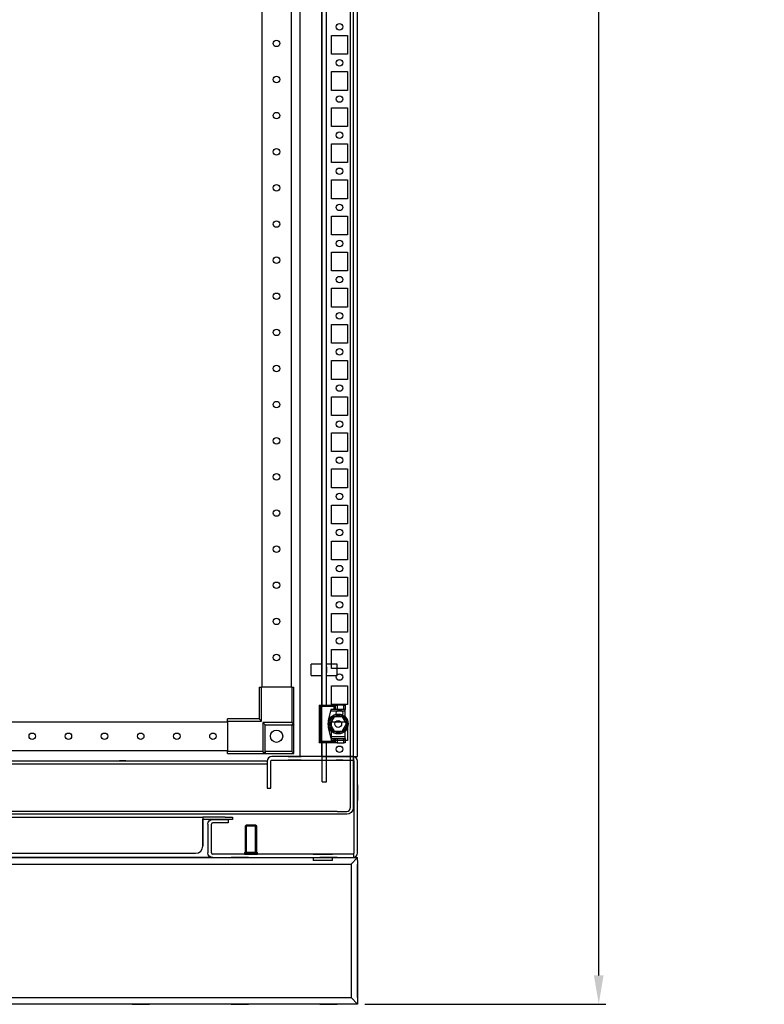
# Model space of a CAD drawing. Header units: inches. Extents: x 1399 to 7113, y 2289 to 6261.
# Tile 45 of 76: x 5412 to 5927, y 2937 to 3618. Entities that reach past the tile are written whole.
import ezdxf

# ---------------------------------------------------------------- set-up
doc = ezdxf.new("R2010")
doc.units = ezdxf.units.IN
doc.header["$MEASUREMENT"] = 0
for name, color, linetype in [('1', 7, 'Continuous'), ('10', 7, 'Continuous'), ('HANDLE_ROTARY', 7, 'Continuous')]:
    doc.layers.add(name, color=color, linetype=linetype)
doc.styles.get("Standard").update_dxf_attribs({"font": 'ARIALN.TTF'})
doc.dimstyles.get("Standard").update_dxf_attribs({"dimtxt": 25, "dimasz": 20, "dimexe": 5, "dimexo": 5, "dimgap": 10, "dimtad": 0, "dimtih": 1, "dimtoh": 1, "dimzin": 0, "dimdsep": 46, "dimtxsty": 'Standard', "dimcen": 10, "dimadec": 0, "dimazin": 0, "dimtfac": 1, "dimtofl": 0, "dimtmove": 0, "dimatfit": 3, "dimfxl": 1, "dimtolj": 1, "dimtzin": 0, "dimarcsym": 0})

# ---------------------------------------------------------------- blocks, each defined once
blk = doc.blocks.new('DOOR_FRONT')
for p, q in [((395, -4.5), (395, -1962.5)), ((397, -4.5), (397, -1962.5)), ((333.99, -1879), (333.99, -88)), ((353.99, -88), (353.99, -1879)), ((375.5, -1891.5), (375.5, -1309)), ((378.5, -1891.5), (378.5, -1309)), ((368, -1871), (368, -1863)), ((375.5, -1863), (368, -1863)), ((375.5, -1871), (375.5, -1863)), ((375.5, -1869), (375.5, -1865)), ((378.5, -1871), (378.5, -1863)), ((386, -1863), (378.5, -1863)), ((378.5, -1865), (378.5, -1869)), ((386, -1871), (386, -1863)), ((368, -1871), (375.5, -1871)), ((378.5, -1871), (386, -1871)), ((332, -1879), (333.5, -1879)), ((332, -1879), (332, -1901)), ((354.5, -1879), (333.5, -1879)), ((333.5, -1902.5), (333.5, -1879)), ((354.5, -1879), (356, -1879)), ((354.5, -1879), (354.5, -1903.5)), ((356, -1905), (356, -1879)), ((373.41, -1891.5), (384.81, -1891.5)), ((373.41, -1891.5), (375.31, -1891.5)), ((374.41, -1892.5), (373.41, -1891.5)), ((373.41, -1891.5), (373.41, -1917.5)), ((383.81, -1892.5), (374.41, -1892.5)), ((374.41, -1892.5), (374.41, -1916.5)), ((375.31, -1891.5), (375.5, -1891.5)), ((378.5, -1891.5), (378.81, -1891.5)), ((384.81, -1891.5), (383.81, -1892.5)), ((383.81, -1894.5), (383.81, -1892.5)), ((384.81, -1891.5), (385.81, -1891.5)), ((384.81, -1894.5), (384.81, -1891.5)), ((390.41, -1891.5), (385.81, -1891.5)), ((385.81, -1891.5), (385.81, -1894.5)), ((390.41, -1891.5), (391.41, -1891.5)), ((390.41, -1894.5), (390.41, -1891.5)), ((391.41, -1891.5), (391.41, -1894.5)), ((310, -1902.5), (310, -1901)), ((332, -1901), (310, -1901)), ((333.5, -1902.5), (332, -1901)), ((381.61, -1894.5), (379.61, -1902)), ((381.34, -1895.5), (379.61, -1902)), ((383.72, -1899.5), (380.83, -1904.5)), ((381.61, -1894.5), (381.34, -1895.5)), ((381.34, -1895.5), (391.41, -1895.5)), ((391.41, -1894.5), (381.61, -1894.5)), ((383.81, -1894.5), (381.61, -1894.5)), ((382.94, -1900.85), (382.59, -1901.45)), ((383.33, -1900.17), (382.94, -1900.85)), ((383.72, -1899.5), (383.33, -1900.17)), ((389.49, -1899.5), (383.72, -1899.5)), ((385.13, -1899.5), (383.72, -1899.5)), ((384.81, -1894.5), (383.81, -1894.5)), ((385.81, -1894.5), (384.81, -1894.5)), ((386.54, -1899.5), (385.13, -1899.5)), ((390.41, -1894.5), (385.81, -1894.5)), ((387.24, -1899.5), (386.54, -1899.5)), ((387.94, -1899.5), (387.24, -1899.5)), ((388.72, -1899.5), (387.94, -1899.5)), ((389.49, -1899.5), (388.72, -1899.5)), ((392.38, -1904.5), (389.49, -1899.5)), ((390.2, -1900.72), (389.49, -1899.5)), ((390.91, -1901.95), (390.2, -1900.72)), ((391.41, -1894.5), (390.41, -1894.5)), ((391.41, -1895.5), (391.41, -1894.5)), ((391.41, -1899.54), (391.41, -1895.5)), ((-310, -1903), (310, -1903)), ((310, -1902.5), (310, -1923.5)), ((310, -1902.5), (333.5, -1902.5)), ((334.5, -1903.5), (336, -1905)), ((354.5, -1903.5), (334.5, -1903.5)), ((334.5, -1903.5), (334.5, -1923.5)), ((336, -1925), (336, -1905)), ((336, -1905), (356, -1905)), ((336, -1923.5), (336, -1905)), ((336, -1905), (354.5, -1905)), ((354.5, -1903.5), (356, -1905)), ((356, -1905), (354.5, -1905)), ((354.5, -1905), (354.5, -1923.5)), ((356, -1925), (356, -1905)), ((379.61, -1902), (379.61, -1907)), ((379.61, -1907), (381.34, -1913.5)), ((379.61, -1907), (381.61, -1914.5)), ((381.54, -1903.28), (380.83, -1904.5)), ((380.83, -1904.5), (383.72, -1909.5)), ((380.83, -1904.5), (381.22, -1905.17)), ((381.22, -1905.17), (381.61, -1905.85)), ((382.25, -1902.05), (381.54, -1903.28)), ((381.61, -1905.85), (381.96, -1906.45)), ((381.96, -1906.45), (382.31, -1907.05)), ((382.59, -1901.45), (382.25, -1902.05)), ((382.31, -1907.05), (383.02, -1908.28)), ((388.99, -1904.5), (388.99, -1904.5)), ((389.49, -1909.5), (392.38, -1904.5)), ((390.27, -1908.15), (390.62, -1907.55)), ((390.62, -1907.55), (390.97, -1906.95)), ((391.25, -1902.55), (390.91, -1901.95)), ((390.97, -1906.95), (391.68, -1905.72)), ((391.6, -1903.15), (391.25, -1902.55)), ((391.99, -1903.83), (391.6, -1903.15)), ((391.68, -1905.72), (392.38, -1904.5)), ((392.38, -1904.5), (391.99, -1903.83)), ((391.41, -1913.5), (381.34, -1913.5)), ((381.34, -1913.5), (381.61, -1914.5)), ((381.61, -1914.5), (383.81, -1914.5)), ((381.61, -1914.5), (391.41, -1914.5)), ((383.02, -1908.28), (383.72, -1909.5)), ((383.72, -1909.5), (389.49, -1909.5)), ((383.72, -1909.5), (384.5, -1909.5)), ((383.81, -1916.5), (383.81, -1914.5)), ((383.81, -1914.5), (384.81, -1914.5)), ((384.5, -1909.5), (385.28, -1909.5)), ((384.81, -1914.5), (385.81, -1914.5)), ((384.81, -1917.5), (384.81, -1914.5)), ((385.28, -1909.5), (385.97, -1909.5)), ((385.81, -1914.5), (390.41, -1914.5)), ((385.81, -1914.5), (385.81, -1917.5)), ((385.97, -1909.5), (386.67, -1909.5)), ((386.67, -1909.5), (388.08, -1909.5)), ((388.08, -1909.5), (389.49, -1909.5)), ((389.49, -1909.5), (389.88, -1908.83)), ((389.88, -1908.83), (390.27, -1908.15)), ((390.41, -1914.5), (391.41, -1914.5)), ((390.41, -1917.5), (390.41, -1914.5)), ((391.41, -1913.5), (391.41, -1909.46)), ((391.41, -1914.5), (391.41, -1913.5)), ((391.41, -1914.5), (391.41, -1917.5)), ((373.41, -1917.5), (374.41, -1916.5)), ((384.81, -1917.5), (373.41, -1917.5)), ((375.31, -1917.5), (373.41, -1917.5)), ((374.41, -1916.5), (383.81, -1916.5)), ((375.5, -1917.5), (375.31, -1917.5)), ((375.5, -1944.5), (375.5, -1917.5)), ((378.5, -1944.5), (378.5, -1917.5)), ((378.81, -1917.5), (378.5, -1917.5)), ((383.81, -1916.5), (384.81, -1917.5)), ((385.81, -1917.5), (384.81, -1917.5)), ((385.81, -1917.5), (390.41, -1917.5)), ((391.41, -1917.5), (390.41, -1917.5)), ((310, -1923), (-310, -1923)), ((310, -1925), (310, -1923.5)), ((334.5, -1923.5), (310, -1923.5)), ((310, -1925), (336, -1925)), ((334.5, -1923.5), (336, -1925)), ((336, -1923.5), (336, -1925)), ((354.5, -1923.5), (336, -1923.5)), ((336, -1925), (356, -1925)), ((354.5, -1923.5), (354.8, -1923.8)), ((354.8, -1923.8), (355.1, -1924.1)), ((355.1, -1924.1), (355.38, -1924.38)), ((355.38, -1924.38), (355.63, -1924.63)), ((355.63, -1924.63), (355.79, -1924.79)), ((355.79, -1924.79), (355.91, -1924.91)), ((355.91, -1924.91), (355.98, -1924.98)), ((355.98, -1924.98), (356, -1925)), ((375.5, -1944.5), (378.5, -1944.5)), ((386, -1965), (-386, -1965)), ((386, -1967), (-386, -1967)), ((386, -1965), (386, -1965)), ((386, -1965), (392.5, -1965)), ((386, -1967), (386, -1967)), ((392.5, -1967), (386, -1967)), ((392.5, -1965), (393.46, -1964.81)), ((394.22, -1966.66), (392.5, -1967)), ((392.5, -1967), (392.5, -1967)), ((392.5, -1967), (392.5, -1967)), ((393.46, -1964.81), (394.27, -1964.27)), ((395.68, -1965.68), (394.22, -1966.66)), ((394.27, -1964.27), (394.81, -1963.46)), ((394.81, -1963.46), (395, -1962.5)), ((396.66, -1964.22), (395.68, -1965.68)), ((397, -1962.5), (396.66, -1964.22))]:
    blk.add_line(p, q)
for centre, radius in [((343.99, -1433.5), 2.25), ((343.99, -1458.5), 2.25), ((343.99, -1483.5), 2.25), ((343.99, -1508.5), 2.25), ((343.99, -1533.5), 2.25), ((343.99, -1558.5), 2.25), ((343.99, -1583.5), 2.25), ((343.99, -1608.5), 2.25), ((343.99, -1633.5), 2.25), ((343.99, -1658.5), 2.25), ((343.99, -1683.5), 2.25), ((343.99, -1708.5), 2.25), ((343.99, -1733.5), 2.25), ((343.99, -1758.5), 2.25), ((343.99, -1783.5), 2.25), ((343.99, -1808.5), 2.25), ((343.99, -1833.5), 2.25), ((343.99, -1858.5), 2.25), ((386.61, -1904.5), 6.9), ((386.61, -1904.5), 5.92), ((386.61, -1904.5), 2.39), ((175, -1913), 2.25), ((200, -1913), 2.25), ((225, -1913), 2.25), ((250, -1913), 2.25), ((275, -1913), 2.25), ((300, -1913), 2.25), ((344, -1913), 4.25)]:
    blk.add_circle(centre, radius)
blk = doc.blocks.new('VA________________00102', base_point=(1133.8, 1306.57))
at = {"layer": '1'}
for p, q in [((1129.3, 1330.32), (1929.3, 1330.32)), ((1129.3, 1228.82), (1129.3, 1330.32)), ((1133.8, 1325.82), (1129.3, 1330.32)), ((1133.8, 1330.32), (1924.8, 1330.32)), ((1155.3, 1330.32), (1143.3, 1330.32)), ((1155.3, 1330.32), (1143.3, 1330.32)), ((1216.8, 1330.32), (1204.8, 1330.32)), ((1285.3, 1330.32), (1273.3, 1330.32)), ((1285.3, 1330.32), (1273.3, 1330.32)), ((1785.3, 1330.32), (1773.3, 1330.32)), ((1785.3, 1330.32), (1773.3, 1330.32)), ((1853.8, 1330.32), (1841.8, 1330.32)), ((1915.3, 1330.32), (1903.3, 1330.32)), ((1915.3, 1330.32), (1903.3, 1330.32)), ((1924.8, 1325.82), (1929.3, 1330.32)), ((1929.3, 1328.32), (1929.3, 1330.32)), ((1129.3, 1233.32), (1129.3, 1325.82)), ((1129.3, 1325.57), (1129.3, 1233.57)), ((1129.3, 1323.07), (1129.3, 1236.07)), ((1133.8, 1325.82), (1924.8, 1325.82)), ((1133.8, 1233.32), (1133.8, 1325.82)), ((1133.8, 1233.57), (1133.8, 1325.57)), ((1924.8, 1327.55), (1924.8, 1327.57)), ((1924.8, 1325.82), (1924.8, 1233.32)), ((1924.8, 1325.57), (1924.8, 1325.82)), ((1924.8, 1325.57), (1924.8, 1233.57)), ((1929.3, 1328.32), (1929.3, 1228.82)), ((1929.3, 1325.82), (1929.3, 1233.32)), ((1929.3, 1233.57), (1929.3, 1325.57)), ((1929.3, 1236.07), (1929.3, 1323.07)), ((1129.3, 1312.57), (1129.3, 1306.57)), ((1129.3, 1312.57), (1129.3, 1306.57)), ((1929.3, 1306.57), (1929.3, 1312.57)), ((1929.3, 1306.57), (1929.3, 1312.57)), ((1129.3, 1252.57), (1129.3, 1246.57)), ((1129.3, 1252.57), (1129.3, 1246.57)), ((1929.3, 1246.57), (1929.3, 1252.57)), ((1929.3, 1246.57), (1929.3, 1252.57)), ((1133.8, 1233.32), (1129.3, 1228.82)), ((1924.8, 1233.32), (1133.8, 1233.32)), ((1924.8, 1233.57), (1929.3, 1228.82)), ((1929.3, 1228.82), (1129.3, 1228.82)), ((1924.8, 1228.82), (1133.8, 1228.82)), ((1143.3, 1228.82), (1155.3, 1228.82)), ((1143.3, 1228.82), (1155.3, 1228.82)), ((1204.8, 1228.82), (1216.8, 1228.82)), ((1273.3, 1228.82), (1285.3, 1228.82)), ((1273.3, 1228.82), (1285.3, 1228.82)), ((1773.3, 1228.82), (1785.3, 1228.82)), ((1773.3, 1228.82), (1785.3, 1228.82)), ((1841.8, 1228.82), (1853.8, 1228.82)), ((1903.3, 1228.82), (1915.3, 1228.82)), ((1903.3, 1228.82), (1915.3, 1228.82))]:
    blk.add_line(p, q, dxfattribs=at)
blk.add_lwpolyline([(1133.8, 1233.32), (1133.8, 1325.82), (1924.8, 1325.82), (1924.8, 1233.32), (1133.8, 1233.32)], dxfattribs=at)
at = {"layer": '10'}
for p, q in [((1133.8, 1306.57), (1133.8, 1312.57)), ((1133.8, 1306.57), (1133.8, 1312.57)), ((1924.8, 1312.57), (1924.8, 1306.57)), ((1924.8, 1312.57), (1924.8, 1306.57)), ((1133.8, 1246.57), (1133.8, 1252.57)), ((1133.8, 1246.57), (1133.8, 1252.57)), ((1924.8, 1252.57), (1924.8, 1246.57)), ((1924.8, 1252.57), (1924.8, 1246.57))]:
    blk.add_line(p, q, dxfattribs=at)
blk = doc.blocks.new('ENCL_FRONT')
for p, q in [((375, 2066.5), (375, 171.5)), ((400, 171.5), (400, 2066.5)), ((360, 2061.57), (360, 171.5)), ((382, 657.5), (382, 670.5)), ((382, 670.5), (393, 670.5)), ((393, 670.5), (393, 657.5)), ((393, 657.5), (382, 657.5)), ((382, 632.5), (382, 645.5)), ((382, 645.5), (393, 645.5)), ((393, 645.5), (393, 632.5)), ((393, 632.5), (382, 632.5)), ((382, 607.5), (382, 620.5)), ((382, 620.5), (393, 620.5)), ((393, 620.5), (393, 607.5)), ((393, 607.5), (382, 607.5)), ((382, 582.5), (382, 595.5)), ((382, 595.5), (393, 595.5)), ((393, 595.5), (393, 582.5)), ((393, 582.5), (382, 582.5)), ((382, 557.5), (382, 570.5)), ((382, 570.5), (393, 570.5)), ((393, 570.5), (393, 557.5)), ((393, 557.5), (382, 557.5)), ((382, 532.5), (382, 545.5)), ((382, 545.5), (393, 545.5)), ((393, 545.5), (393, 532.5)), ((393, 532.5), (382, 532.5)), ((382, 507.5), (382, 520.5)), ((382, 520.5), (393, 520.5)), ((393, 520.5), (393, 507.5)), ((393, 507.5), (382, 507.5)), ((382, 482.5), (382, 495.5)), ((382, 495.5), (393, 495.5)), ((393, 495.5), (393, 482.5)), ((393, 482.5), (382, 482.5)), ((382, 457.5), (382, 470.5)), ((382, 470.5), (393, 470.5)), ((393, 470.5), (393, 457.5)), ((393, 457.5), (382, 457.5)), ((382, 432.5), (382, 445.5)), ((382, 445.5), (393, 445.5)), ((393, 445.5), (393, 432.5)), ((393, 432.5), (382, 432.5)), ((382, 407.5), (382, 420.5)), ((382, 420.5), (393, 420.5)), ((393, 420.5), (393, 407.5)), ((393, 407.5), (382, 407.5)), ((382, 382.5), (382, 395.5)), ((382, 395.5), (393, 395.5)), ((393, 395.5), (393, 382.5)), ((393, 382.5), (382, 382.5)), ((382, 357.5), (382, 370.5)), ((382, 370.5), (393, 370.5)), ((393, 370.5), (393, 357.5)), ((393, 357.5), (382, 357.5)), ((382, 332.5), (382, 345.5)), ((382, 345.5), (393, 345.5)), ((393, 345.5), (393, 332.5)), ((393, 332.5), (382, 332.5)), ((382, 307.5), (382, 320.5)), ((382, 320.5), (393, 320.5)), ((393, 320.5), (393, 307.5)), ((393, 307.5), (382, 307.5)), ((382, 282.5), (382, 295.5)), ((382, 295.5), (393, 295.5)), ((393, 295.5), (393, 282.5)), ((393, 282.5), (382, 282.5)), ((382, 257.5), (382, 270.5)), ((382, 270.5), (393, 270.5)), ((393, 270.5), (393, 257.5)), ((393, 257.5), (382, 257.5)), ((382, 232.5), (382, 245.5)), ((382, 245.5), (393, 245.5)), ((393, 245.5), (393, 232.5)), ((393, 232.5), (382, 232.5)), ((382, 207.5), (382, 220.5)), ((382, 220.5), (393, 220.5)), ((393, 220.5), (393, 207.5)), ((393, 207.5), (382, 207.5)), ((382, 182.5), (382, 195.5)), ((382, 195.5), (393, 195.5)), ((393, 195.5), (393, 182.5)), ((393, 182.5), (382, 182.5)), ((338.47, 170.53), (337.75, 169.46)), ((339.54, 171.25), (338.47, 170.53)), ((340.8, 171.5), (339.54, 171.25)), ((358.5, 171.5), (340.8, 171.5)), ((352, 171.5), (361, 171.5)), ((382.92, 171.5), (358.5, 171.5)), ((375, 171.5), (400, 171.5)), ((375.23, 171.5), (375, 171.5)), ((375.88, 171.5), (375.23, 171.5)), ((376.85, 171.5), (375.88, 171.5)), ((378, 171.5), (376.85, 171.5)), ((393, 171.5), (382, 171.5)), ((396.7, 171.5), (382.92, 171.5)), ((385.25, 171.5), (389.75, 171.5)), ((397.5, 171.5), (396.7, 171.5)), ((397.5, 171.5), (396.7, 171.5)), ((397.5, 169), (397.5, 171.5)), ((397.96, 171.25), (397.5, 171.34)), ((399.03, 170.53), (397.96, 171.25)), ((399.75, 169.46), (399.03, 170.53)), ((-337.5, 168.43), (337.5, 168.43)), ((-337.5, 166.43), (337.5, 166.43)), ((231.55, 168.43), (231.55, 168.43)), ((239.8, 168.43), (235.3, 168.43)), ((235.3, 168.43), (235.3, 168.43)), ((235.3, 166.43), (239.8, 166.43)), ((239.8, 168.43), (239.8, 168.43)), ((243.55, 168.43), (243.55, 168.43)), ((337.75, 169.46), (337.5, 168.2)), ((337.5, 168.2), (337.5, 153.1)), ((340, 168.2), (340.06, 168.51)), ((340, 153.1), (340, 168.2)), ((340.06, 168.51), (340.23, 168.77)), ((340.23, 168.77), (340.49, 168.94)), ((340.49, 168.94), (340.8, 169)), ((340.8, 169), (358.5, 169)), ((361, 169), (352, 169)), ((358.5, 169), (382.92, 169)), ((382, 169), (393, 169)), ((382.92, 169), (396.7, 169)), ((389.75, 169), (385.25, 169)), ((396.7, 169), (397.01, 168.94)), ((396.7, 169), (397.5, 169)), ((397.01, 168.94), (397.27, 168.77)), ((397.27, 168.77), (397.44, 168.51)), ((397.44, 168.51), (397.5, 168.2)), ((397.5, 168.2), (397.5, 167.83)), ((397.5, 167.83), (397.5, 105.16)), ((400, 168.2), (399.75, 169.46)), ((400, 104.8), (400, 168.2)), ((400, 105.16), (400, 167.83)), ((337.5, 153.1), (337.5, 149.5)), ((340, 149.5), (340, 153.1)), ((400, 152), (400, 141)), ((337.5, 149.5), (340, 149.5)), ((-293, 129.5), (293, 129.5)), ((293, 129.5), (293, 129.23)), ((293, 129.5), (293, 128)), ((308.5, 129.5), (293, 129.5)), ((308.5, 129.5), (313.5, 129.5)), ((313.5, 129.5), (313.5, 128)), ((293, 129.23), (293, 128.47)), ((293, 128.47), (293, 127.34)), ((293, 128.47), (293, 128)), ((293, 127.88), (293, 128.04)), ((293, 128.04), (293, 128)), ((296.45, 128), (293, 128)), ((300.29, 128), (293, 128)), ((293, 127.85), (293, 128)), ((308.5, 128), (293, 128)), ((293, 128), (293, 128)), ((293, 127.44), (293, 127.88)), ((293, 127.41), (293, 127.85)), ((293, 126.79), (293, 127.44)), ((293, 126.77), (293, 127.41)), ((293, 127.34), (293, 126)), ((293, 126.02), (293, 126.79)), ((293, 126), (293, 126.77)), ((293, 109.52), (293, 126.02)), ((293, 126), (293, 126.02)), ((293, 126), (293, 109.5)), ((296.5, 124.7), (296.75, 125.96)), ((296.5, 124.7), (296.5, 104.8)), ((296.75, 125.96), (297.47, 127.03)), ((297.47, 127.03), (298.54, 127.75)), ((298.54, 127.75), (299.8, 128)), ((299.06, 125.01), (299, 124.7)), ((299, 104.8), (299, 124.7)), ((299.23, 125.27), (299.06, 125.01)), ((299.49, 125.44), (299.23, 125.27)), ((299.8, 125.5), (299.49, 125.44)), ((299.8, 128), (306.38, 128)), ((299.8, 128), (306.38, 128)), ((306.38, 125.5), (299.8, 125.5)), ((300.29, 128), (306.14, 128)), ((300.29, 128), (306.14, 128)), ((302.5, 128), (308.5, 128)), ((302.5, 128), (308.5, 128)), ((303.25, 128), (310.5, 128)), ((303.25, 128), (307.75, 128)), ((303.25, 128), (307.75, 128)), ((307.75, 125.5), (303.25, 125.5)), ((306.38, 128), (310.5, 128)), ((310.5, 125.5), (306.38, 125.5)), ((313.5, 128), (308.5, 128)), ((310.5, 128), (310.5, 125.5)), ((323.02, 124), (322.25, 123.23)), ((330.25, 123.23), (322.25, 123.23)), ((322.25, 123.23), (322.25, 105)), ((323.02, 124), (323.02, 105)), ((329.48, 124), (323.02, 124)), ((329.48, 105), (329.48, 124)), ((330.25, 123.23), (329.48, 124)), ((330.25, 105), (330.25, 123.23)), ((293, 109.5), (293, 109.52)), ((-288, 104.5), (288, 104.5)), ((296.75, 103.54), (296.5, 104.8)), ((297.47, 102.47), (296.75, 103.54)), ((298.54, 101.75), (297.47, 102.47)), ((299, 104.8), (299.06, 104.49)), ((299.06, 104.49), (299.23, 104.23)), ((299.23, 104.23), (299.49, 104.06)), ((299.49, 104.06), (299.8, 104)), ((325.5, 104), (299.8, 104)), ((330.8, 104), (320.2, 104)), ((321.75, 105), (321.75, 104)), ((321.75, 105), (330.75, 105)), ((321.75, 104), (330.75, 104)), ((330.25, 105), (322.25, 105)), ((323.02, 105), (329.48, 105)), ((325.14, 104), (326.25, 104)), ((334.5, 104), (325.5, 104)), ((325.65, 104), (326.85, 104)), ((326.25, 104), (327.36, 104)), ((330.75, 104), (330.75, 105)), ((360, 104), (334.5, 104)), ((357.9, 104.12), (357.9, 104)), ((382.92, 104), (360, 104)), ((369.34, 104), (382.66, 104)), ((396.7, 104), (382.92, 104)), ((397.01, 104.06), (396.7, 104)), ((397.5, 104), (396.7, 104)), ((397.27, 104.23), (397.01, 104.06)), ((397.44, 104.49), (397.27, 104.23)), ((397.5, 104.8), (397.44, 104.49)), ((397.5, 105.16), (397.5, 104.8)), ((397.5, 101.5), (397.5, 104)), ((397.96, 101.75), (399.03, 102.47)), ((399.03, 102.47), (399.75, 103.54)), ((399.75, 103.54), (400, 104.8)), ((299.8, 101.5), (-299.8, 101.5)), ((299.8, 101.5), (298.54, 101.75)), ((299.8, 101.5), (396.7, 101.5)), ((369.34, 101.5), (369.34, 99.5)), ((382.66, 99.5), (369.34, 99.5)), ((382.66, 99.5), (382.66, 101.5)), ((396.7, 101.5), (397.5, 101.5)), ((396.7, 101.5), (397.5, 101.5)), ((397.5, 101.66), (397.96, 101.75))]:
    blk.add_line(p, q)
for centre in [(387.5, 676.5), (387.5, 651.5), (387.5, 626.5), (387.5, 601.5), (387.5, 576.5), (387.5, 551.5), (387.5, 526.5), (387.5, 501.5), (387.5, 476.5), (387.5, 451.5), (387.5, 426.5), (387.5, 401.5), (387.5, 376.5), (387.5, 351.5), (387.5, 326.5), (387.5, 301.5), (387.5, 276.5), (387.5, 251.5), (387.5, 226.5), (387.5, 201.5), (387.5, 176.5)]:
    blk.add_circle(centre, 2.25)
blk.add_arc((288, 109.5), 5, 270, 0)
blk.add_blockref('VA________________00102', (-395.5, 77.75))
blk = doc.blocks.new('*D63')
at = {"color": 0, "linetype": 'Continuous', "lineweight": -2, "transparency": 16777216}
for p, q in [((5604.56, 5043.29), (5817.31, 5043.29)), ((5812.31, 5023.29), (5812.31, 4424.03)), ((5812.31, 2956.79), (5812.31, 4371.99)), ((5650.47, 2936.79), (5817.31, 2936.79))]:
    blk.add_line(p, q, dxfattribs=at)
at = {"color": 0, "linetype": 'Continuous', "transparency": 16777216}
for points in [[(5808.97, 5023.29), (5815.64, 5023.29), (5812.31, 5043.29)], [(5808.97, 2956.79), (5815.64, 2956.79), (5812.31, 2936.79)]]:
    blk.add_solid(points, dxfattribs=at)
at = {"layer": 'DEFPOINTS', "color": 0, "linetype": 'Continuous', "transparency": 16777216}
for p in [(5599.56, 5043.29), (5812.31, 5043.29), (5645.47, 2936.79)]:
    blk.add_point(p, dxfattribs=at)
at = {"color": 0, "linetype": 'Continuous', "transparency": 16777216, "insert": (5812.31, 4398.01), "char_height": 25, "attachment_point": 5}
blk.add_mtext('\\A1;2106.50 [82.9"]', dxfattribs=at)

msp = doc.modelspace()

# ---------------------------------------------------------------- block references
msp.add_blockref('ENCL_FRONT', (5245.47, 2936.791))
at = {"layer": 'HANDLE_ROTARY'}
msp.add_blockref('DOOR_FRONT', (5245.47, 5035.291), dxfattribs=at)

# ---------------------------------------------------------------- dimensions: what is measured, and where the dimension line sits
at = {"linetype": 'Continuous'}
dim = msp.add_linear_dim(base=(5812.305, 5043.291), p1=(5645.47, 2936.791), p2=(5599.56, 5043.291), angle=90, dimstyle='Standard', dxfattribs=at)
dim.commit()
dim.dimension.update_dxf_attribs({"geometry": '*D63', "text_midpoint": (5812.305, 4398.01), "dimtype": 160})

doc.saveas('drawing.dxf')
